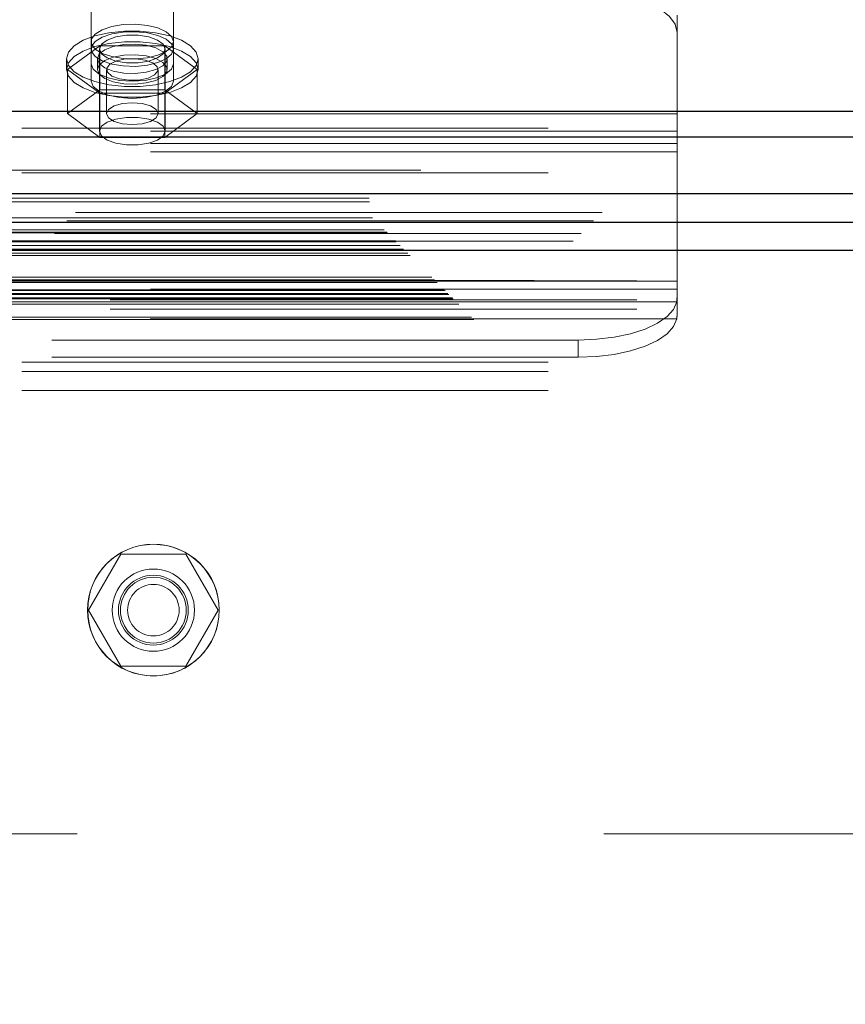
# Model space of a CAD drawing. Header units: inches. Extents: x 0.2 to 10.8, y 0.2 to 8.2.
# Tile 100 of 176: x 4.392 to 4.548, y 4.946 to 5.133. Entities that reach past the tile are written whole.
import ezdxf

# ---------------------------------------------------------------- set-up
doc = ezdxf.new("R2010")
doc.units = ezdxf.units.IN
doc.header["$MEASUREMENT"] = 0
doc.linetypes.add('HIDDEN', pattern=[0.07500000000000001, 0.05, -0.025])
doc.layers.add('DIMENSIONS', color=140, linetype='Continuous')
doc.styles.add('SLDTEXTSTYLE0', font='TXT', dxfattribs={"width": 0.7})
doc.dimstyles.new('SLDDIMSTYLE0', dxfattribs={"dimtxt": 0.0849609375, "dimasz": 0.13, "dimexe": 0, "dimexo": 0.0625, "dimgap": 0.021240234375, "dimtad": 0, "dimtih": 1, "dimtoh": 1, "dimlfac": 20, "dimrnd": 1e-09, "dimzin": 12, "dimdsep": 46, "dimtxsty": 'SLDTEXTSTYLE0', "dimsah": 1, "dimcen": 0.09, "dimadec": 0, "dimazin": 3, "dimtfac": 1, "dimtofl": 0, "dimtmove": 0, "dimatfit": 3, "dimfxl": 0, "dimfrac": 2, "dimtolj": 1, "dimtzin": 12, "dimarcsym": 0})

# ---------------------------------------------------------------- blocks, each defined once
blk = doc.blocks.new('_D')
at = {"layer": 'DIMENSIONS'}
for p, q in [((3.275413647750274, 4.99591763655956), (3.275413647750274, 5.798770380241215)), ((4.78418025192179, 4.99591763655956), (4.78418025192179, 5.798770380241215)), ((3.275413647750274, 5.673770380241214), (3.795892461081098, 5.673770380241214)), ((3.911024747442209, 5.673770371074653), (3.882494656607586, 5.673770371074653)), ((3.882494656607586, 5.673770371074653), (3.882494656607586, 5.53873950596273)), ((4.234172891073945, 5.673770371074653), (4.262702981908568, 5.673770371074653)), ((4.262702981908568, 5.673770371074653), (4.262702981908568, 5.53873950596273)), ((4.78418025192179, 5.673770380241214), (4.349305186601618, 5.673770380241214)), ((3.882494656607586, 5.53873950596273), (3.911024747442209, 5.53873950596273)), ((4.262702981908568, 5.53873950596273), (4.234172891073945, 5.53873950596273))]:
    blk.add_line(p, q, dxfattribs=at)
for points in [[(3.275413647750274, 5.673770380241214), (3.405413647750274, 5.653770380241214), (3.405413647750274, 5.693770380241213)], [(4.78418025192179, 5.673770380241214), (4.65418025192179, 5.693770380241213), (4.65418025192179, 5.653770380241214)]]:
    blk.add_solid(points, dxfattribs=at)
at = {"layer": 'DIMENSIONS', "char_height": 0.08333333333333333, "attachment_point": 1, "style": 'SLDTEXTSTYLE0'}
for s, insert in [('30.18', (3.911024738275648, 5.800212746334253)), ('766.5', (3.911024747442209, 5.646161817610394))]:
    blk.add_mtext(s, dxfattribs=dict(at, insert=insert))

msp = doc.modelspace()

# ---------------------------------------------------------------- linework, layer by layer
at = {"color": 7, "linetype": 'HIDDEN', "lineweight": 18}
for p, q in [((4.405113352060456, 5.124476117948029), (4.405113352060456, 5.141644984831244)), ((4.420738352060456, 5.124476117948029), (4.420738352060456, 5.141644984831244)), ((4.516375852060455, 5.114977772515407), (4.516375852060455, 5.133720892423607)), ((4.406777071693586, 5.127905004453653), (4.400628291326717, 5.123404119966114)), ((4.419074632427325, 5.127905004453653), (4.406777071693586, 5.127905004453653)), ((4.406777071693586, 5.127905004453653), (4.406777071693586, 5.119521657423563)), ((4.425223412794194, 5.123404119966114), (4.419074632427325, 5.127905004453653)), ((4.419074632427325, 5.127905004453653), (4.419074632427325, 5.119521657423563)), ((4.406675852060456, 5.127289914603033), (4.406675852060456, 5.111712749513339)), ((4.419175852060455, 5.111712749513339), (4.419175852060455, 5.127289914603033)), ((4.400425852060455, 5.125443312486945), (4.400425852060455, 5.123404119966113)), ((4.405113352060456, 5.124476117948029), (4.405113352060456, 5.121213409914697)), ((4.406300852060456, 5.125443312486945), (4.406300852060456, 5.123404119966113)), ((4.419550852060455, 5.123404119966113), (4.419550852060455, 5.125443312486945)), ((4.420738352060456, 5.124476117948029), (4.420738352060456, 5.121213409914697)), ((4.425425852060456, 5.123404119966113), (4.425425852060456, 5.125443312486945)), ((4.400628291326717, 5.123404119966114), (4.400628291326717, 5.115020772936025)), ((4.400628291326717, 5.123404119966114), (4.406777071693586, 5.118903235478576)), ((4.408028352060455, 5.123404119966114), (4.408028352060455, 5.115020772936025)), ((4.417823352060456, 5.115020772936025), (4.417823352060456, 5.123404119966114)), ((4.419074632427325, 5.118903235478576), (4.425223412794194, 5.123404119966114)), ((4.425223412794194, 5.123404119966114), (4.425223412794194, 5.115020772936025)), ((4.406777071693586, 5.119521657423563), (4.400628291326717, 5.115020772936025)), ((4.419074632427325, 5.119521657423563), (4.406777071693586, 5.119521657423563)), ((4.406777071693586, 5.118903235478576), (4.406777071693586, 5.110519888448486)), ((4.406777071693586, 5.118903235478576), (4.419074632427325, 5.118903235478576)), ((4.425223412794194, 5.115020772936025), (4.419074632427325, 5.119521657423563)), ((4.419074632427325, 5.118903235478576), (4.419074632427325, 5.110519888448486)), ((4.516375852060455, 5.114977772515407), (4.191375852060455, 5.114977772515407)), ((4.400628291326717, 5.115020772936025), (4.406777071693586, 5.110519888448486)), ((4.419074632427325, 5.110519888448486), (4.425223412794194, 5.115020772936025)), ((4.516375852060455, 5.10780157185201), (4.516375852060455, 5.114977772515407)), ((3.191925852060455, 5.112245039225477), (4.867725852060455, 5.112245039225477)), ((4.516375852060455, 5.111715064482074), (4.191375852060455, 5.111715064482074)), ((3.191925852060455, 5.110613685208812), (4.867725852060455, 5.110613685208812)), ((4.516375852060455, 5.109322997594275), (4.191375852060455, 5.109322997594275)), ((4.406777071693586, 5.110519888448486), (4.419074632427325, 5.110519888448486)), ((4.516375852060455, 5.10780157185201), (4.191375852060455, 5.107801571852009)), ((4.516375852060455, 5.081699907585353), (4.516375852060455, 5.10780157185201)), ((4.867725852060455, 5.104316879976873), (3.191925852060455, 5.104316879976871)), ((3.191925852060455, 5.10375728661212), (4.867725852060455, 5.103757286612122)), ((3.157930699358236, 5.098955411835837), (4.901713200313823, 5.098955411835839)), ((3.157994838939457, 5.098275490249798), (4.901649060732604, 5.098275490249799)), ((4.902129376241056, 5.096280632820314), (3.157514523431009, 5.096280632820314)), ((3.158530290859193, 5.095234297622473), (4.901113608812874, 5.095234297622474)), ((4.900522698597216, 5.094640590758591), (3.159111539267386, 5.094640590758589)), ((3.160780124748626, 5.092984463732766), (4.89886377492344, 5.092984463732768)), ((3.161268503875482, 5.092496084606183), (4.898375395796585, 5.092496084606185)), ((3.161358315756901, 5.092406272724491), (4.898285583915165, 5.092406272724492)), ((4.898148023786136, 5.092269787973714), (3.161506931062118, 5.092269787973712)), ((3.162918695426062, 5.090844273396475), (4.896728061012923, 5.090844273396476)), ((4.896678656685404, 5.090829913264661), (3.162965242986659, 5.090829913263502)), ((3.163058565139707, 5.090706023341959), (4.89658533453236, 5.09070602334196)), ((3.163778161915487, 5.090004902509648), (4.895880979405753, 5.09000490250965)), ((3.164449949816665, 5.089314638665), (4.895193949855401, 5.089314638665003)), ((4.894911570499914, 5.089057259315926), (3.164732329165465, 5.089057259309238)), ((3.165231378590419, 5.088533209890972), (4.894412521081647, 5.088533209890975)), ((3.165669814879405, 5.088094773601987), (4.893974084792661, 5.08809477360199)), ((3.16980015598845, 5.083964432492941), (4.889843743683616, 5.083964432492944)), ((3.17030015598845, 5.083464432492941), (4.889343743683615, 5.083464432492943)), ((4.889229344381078, 5.083369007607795), (3.170400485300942, 5.083369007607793)), ((3.170550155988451, 5.083214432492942), (4.889093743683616, 5.083214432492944)), ((3.170550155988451, 5.083214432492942), (4.889093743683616, 5.083214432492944)), ((3.170800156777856, 5.082964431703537), (4.88884374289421, 5.082964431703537)), ((3.170801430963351, 5.082956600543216), (4.888856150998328, 5.082956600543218)), ((3.208713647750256, 5.083275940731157), (4.850963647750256, 5.083275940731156)), ((4.516375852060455, 5.08322133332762), (4.191375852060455, 5.08322133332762)), ((3.17217515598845, 5.081589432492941), (4.887468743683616, 5.081589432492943)), ((3.17217515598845, 5.081589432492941), (4.887468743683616, 5.081589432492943)), ((3.172319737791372, 5.081444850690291), (4.887324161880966, 5.081444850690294)), ((4.516375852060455, 5.081699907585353), (4.191375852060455, 5.081699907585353)), ((4.516375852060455, 5.080764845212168), (4.516375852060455, 5.081699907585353)), ((3.172877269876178, 5.080887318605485), (4.886766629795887, 5.080887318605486)), ((3.173050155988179, 5.080714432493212), (4.886593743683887, 5.080714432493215)), ((3.173859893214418, 5.079892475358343), (4.88579557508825, 5.079892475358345)), ((3.174448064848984, 5.079316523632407), (4.885195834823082, 5.07931652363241)), ((3.208713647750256, 5.079675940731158), (4.850963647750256, 5.079675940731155)), ((4.51631167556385, 5.079307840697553), (4.191440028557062, 5.079307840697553)), ((4.516375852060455, 5.080764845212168), (4.516375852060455, 5.07690613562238)), ((3.17491189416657, 5.078852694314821), (4.884732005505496, 5.078852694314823)), ((3.208713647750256, 5.077875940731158), (4.850963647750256, 5.077875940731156)), ((3.208713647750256, 5.077875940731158), (4.850963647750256, 5.077875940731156)), ((3.177366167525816, 5.076398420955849), (4.88227773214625, 5.07639842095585)), ((3.177787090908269, 5.075958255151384), (4.881846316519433, 5.075958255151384)), ((4.51631167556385, 5.076045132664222), (4.191440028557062, 5.076045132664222)), ((4.497625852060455, 5.072038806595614), (4.210125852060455, 5.072038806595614)), ((4.497625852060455, 5.068776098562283), (4.497625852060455, 5.072038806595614)), ((4.497625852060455, 5.068776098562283), (4.210125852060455, 5.068776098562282)), ((3.191925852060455, 5.067860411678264), (4.867725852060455, 5.067860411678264)), ((3.191925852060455, 5.067860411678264), (4.867725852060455, 5.067860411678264)), ((3.191925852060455, 5.066060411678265), (4.867725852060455, 5.066060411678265)), ((3.191925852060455, 5.062460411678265), (4.867725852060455, 5.062460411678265)), ((4.41077732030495, 5.03140094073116), (4.404628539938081, 5.02075094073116)), ((4.423074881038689, 5.03140094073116), (4.41077732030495, 5.03140094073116)), ((4.429223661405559, 5.02075094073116), (4.423074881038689, 5.03140094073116)), ((4.404628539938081, 5.02075094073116), (4.41077732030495, 5.01010094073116)), ((4.423074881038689, 5.01010094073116), (4.429223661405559, 5.02075094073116)), ((4.41077732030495, 5.01010094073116), (4.423074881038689, 5.01010094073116)), ((3.302463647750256, 4.978275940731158), (4.757213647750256, 4.978275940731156))]:
    msp.add_line(p, q, dxfattribs=at)
at = {"color": 7, "linetype": 'Continuous', "lineweight": 25}
for p, q in [((3.191925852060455, 5.11550774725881), (4.867725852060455, 5.11550774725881)), ((3.191925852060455, 5.110613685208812), (4.867725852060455, 5.110613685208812)), ((4.902129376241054, 5.099825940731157), (3.157514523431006, 5.099825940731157)), ((4.896678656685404, 5.094375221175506), (3.162965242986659, 5.094375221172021)), ((4.894911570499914, 5.089057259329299), (3.164732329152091, 5.08905725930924))]:
    msp.add_line(p, q, dxfattribs=at)
at = {"color": 7, "linetype": 'HIDDEN', "lineweight": 18, "flags": 128}
for points in [[(4.497625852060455, 5.138382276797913), (4.501283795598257, 5.138230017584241), (4.504801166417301, 5.13777909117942), (4.508042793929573, 5.137046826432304), (4.510884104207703, 5.136061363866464), (4.513215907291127, 5.134860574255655), (4.514948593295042, 5.133490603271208), (4.516015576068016, 5.132004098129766), (4.516375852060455, 5.130458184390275)], [(4.420738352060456, 5.128706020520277), (4.42039126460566, 5.12967921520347), (4.419380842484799, 5.130565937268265), (4.417796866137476, 5.131287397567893), (4.415780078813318, 5.131779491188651), (4.413509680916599, 5.131998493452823), (4.411187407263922, 5.131924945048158), (4.409019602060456, 5.131565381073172), (4.407198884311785, 5.130951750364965), (4.405887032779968, 5.130138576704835), (4.405200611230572, 5.129198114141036), (4.405200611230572, 5.128213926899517), (4.405887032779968, 5.127273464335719), (4.407198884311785, 5.126460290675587), (4.409019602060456, 5.12584665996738), (4.411187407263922, 5.125487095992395), (4.413509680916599, 5.12541354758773), (4.415780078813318, 5.125632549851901), (4.417796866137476, 5.126124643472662), (4.419380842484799, 5.126846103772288), (4.42039126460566, 5.127732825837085), (4.420738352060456, 5.128706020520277)], [(4.400425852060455, 5.125443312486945), (4.40078907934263, 5.126707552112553), (4.40185765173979, 5.127898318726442), (4.403569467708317, 5.128946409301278), (4.405825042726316, 5.129790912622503), (4.408493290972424, 5.130382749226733), (4.411419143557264, 5.13068752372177), (4.414432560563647, 5.13068752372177), (4.417358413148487, 5.130382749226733), (4.420026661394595, 5.129790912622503), (4.422282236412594, 5.128946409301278), (4.42399405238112, 5.127898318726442), (4.425062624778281, 5.126707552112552), (4.425425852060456, 5.125443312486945), (4.425062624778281, 5.12417907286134), (4.42399405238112, 5.122988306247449), (4.422282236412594, 5.121940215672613), (4.420026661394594, 5.121095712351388), (4.417358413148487, 5.120503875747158), (4.414432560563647, 5.120199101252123), (4.411419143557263, 5.120199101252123), (4.408493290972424, 5.120503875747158), (4.405825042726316, 5.121095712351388), (4.403569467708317, 5.121940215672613), (4.40185765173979, 5.122988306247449), (4.40078907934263, 5.12417907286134), (4.400425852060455, 5.125443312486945)], [(4.420738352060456, 5.127289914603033), (4.42039126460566, 5.128263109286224), (4.419380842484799, 5.12914983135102), (4.417796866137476, 5.129871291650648), (4.415780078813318, 5.130363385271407), (4.413509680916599, 5.130582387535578), (4.411187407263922, 5.130508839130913), (4.409019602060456, 5.130149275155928), (4.407198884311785, 5.129535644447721), (4.405887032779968, 5.12872247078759), (4.405200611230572, 5.127782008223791), (4.405200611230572, 5.126797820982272), (4.405887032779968, 5.125857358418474), (4.407198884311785, 5.125044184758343), (4.409019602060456, 5.124430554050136), (4.411187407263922, 5.12407099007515), (4.413509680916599, 5.123997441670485), (4.415780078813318, 5.124216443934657), (4.417796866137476, 5.124708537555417), (4.419380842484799, 5.125429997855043), (4.42039126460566, 5.12631671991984), (4.420738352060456, 5.127289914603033)], [(4.419175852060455, 5.127289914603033), (4.418798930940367, 5.128193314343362), (4.417713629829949, 5.128987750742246), (4.416050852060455, 5.129577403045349), (4.414011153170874, 5.129891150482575), (4.411840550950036, 5.129891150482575), (4.409800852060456, 5.129577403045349), (4.408138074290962, 5.128987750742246), (4.407052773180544, 5.128193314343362), (4.406675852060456, 5.127289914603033), (4.407052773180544, 5.126386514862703), (4.408138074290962, 5.125592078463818), (4.409800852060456, 5.125002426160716), (4.411840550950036, 5.12468867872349), (4.414011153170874, 5.12468867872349), (4.416050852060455, 5.125002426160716), (4.417713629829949, 5.125592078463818), (4.418798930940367, 5.126386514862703), (4.419175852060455, 5.127289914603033)], [(4.400425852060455, 5.123404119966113), (4.40078907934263, 5.12466835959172), (4.40185765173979, 5.125859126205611), (4.403569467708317, 5.126907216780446), (4.405825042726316, 5.127751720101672), (4.408493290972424, 5.128343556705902), (4.411419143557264, 5.128648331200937), (4.414432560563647, 5.128648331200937), (4.417358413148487, 5.128343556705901), (4.420026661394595, 5.127751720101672), (4.422282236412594, 5.126907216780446), (4.42399405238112, 5.125859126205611), (4.425062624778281, 5.12466835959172), (4.425425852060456, 5.123404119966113), (4.425062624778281, 5.122139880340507), (4.42399405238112, 5.120949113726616), (4.422282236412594, 5.119901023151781), (4.420026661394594, 5.119056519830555), (4.417358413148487, 5.118464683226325), (4.414432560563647, 5.11815990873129), (4.411419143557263, 5.11815990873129), (4.408493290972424, 5.118464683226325), (4.405825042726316, 5.119056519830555), (4.403569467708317, 5.119901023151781), (4.40185765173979, 5.120949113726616), (4.40078907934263, 5.122139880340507), (4.400425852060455, 5.123404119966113)], [(4.406300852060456, 5.125443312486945), (4.406659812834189, 5.126352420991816), (4.407697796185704, 5.127163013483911), (4.409302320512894, 5.127787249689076), (4.411299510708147, 5.128157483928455), (4.413472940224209, 5.128233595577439), (4.415587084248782, 5.128007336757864), (4.417412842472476, 5.1275032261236), (4.418752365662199, 5.126775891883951), (4.419460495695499, 5.125904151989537), (4.419460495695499, 5.124982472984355), (4.418752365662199, 5.124110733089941), (4.417412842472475, 5.123383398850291), (4.415587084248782, 5.122879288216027), (4.413472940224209, 5.122653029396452), (4.411299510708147, 5.122729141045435), (4.409302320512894, 5.123099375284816), (4.407697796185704, 5.12372361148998), (4.406659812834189, 5.124534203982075), (4.406300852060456, 5.125443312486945)], [(4.406300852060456, 5.123404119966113), (4.406659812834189, 5.124313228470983), (4.407697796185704, 5.125123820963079), (4.409302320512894, 5.125748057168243), (4.411299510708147, 5.126118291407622), (4.413472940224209, 5.126194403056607), (4.415587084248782, 5.125968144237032), (4.417412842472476, 5.125464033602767), (4.418752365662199, 5.124736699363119), (4.419460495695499, 5.123864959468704), (4.419460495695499, 5.122943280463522), (4.418752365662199, 5.122071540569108), (4.417412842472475, 5.121344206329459), (4.415587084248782, 5.120840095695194), (4.413472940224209, 5.120613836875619), (4.411299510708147, 5.120689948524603), (4.409302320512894, 5.121060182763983), (4.407697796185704, 5.121684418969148), (4.406659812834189, 5.122495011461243), (4.406300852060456, 5.123404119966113)], [(4.420738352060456, 5.124476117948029), (4.420355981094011, 5.123455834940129), (4.41924629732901, 5.122535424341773), (4.41751792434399, 5.121804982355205), (4.41534004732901, 5.121336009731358), (4.412925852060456, 5.12117441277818), (4.4105116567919, 5.121336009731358), (4.40833377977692, 5.121804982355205), (4.406605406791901, 5.122535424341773), (4.405495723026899, 5.123455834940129), (4.405113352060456, 5.124476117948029)], [(4.415374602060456, 5.125196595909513), (4.413565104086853, 5.125456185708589), (4.411658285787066, 5.125403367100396), (4.409944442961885, 5.125046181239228), (4.408684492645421, 5.12443900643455), (4.408070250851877, 5.123674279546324), (4.408195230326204, 5.122868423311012), (4.40904040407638, 5.122144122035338), (4.410477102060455, 5.121611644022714), (4.412286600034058, 5.121352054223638), (4.414193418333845, 5.121404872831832), (4.415907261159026, 5.121762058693), (4.41716721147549, 5.122369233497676), (4.417781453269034, 5.123133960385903), (4.417656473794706, 5.123939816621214), (4.416811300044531, 5.124664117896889), (4.415374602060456, 5.125196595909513)], [(4.405113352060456, 5.121213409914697), (4.405495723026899, 5.120193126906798), (4.406605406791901, 5.119272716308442), (4.40833377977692, 5.118542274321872), (4.410511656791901, 5.118073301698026), (4.412925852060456, 5.117911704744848), (4.41534004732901, 5.118073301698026), (4.41751792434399, 5.118542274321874), (4.41924629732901, 5.119272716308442), (4.420355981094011, 5.120193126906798), (4.420738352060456, 5.121213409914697)], [(4.417823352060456, 5.115020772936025), (4.41745055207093, 5.115812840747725), (4.416388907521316, 5.116484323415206), (4.414800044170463, 5.116932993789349), (4.412925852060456, 5.117090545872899), (4.411051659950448, 5.116932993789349), (4.409462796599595, 5.116484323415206), (4.408401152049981, 5.115812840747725), (4.408028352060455, 5.115020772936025), (4.408401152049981, 5.114228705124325), (4.409462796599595, 5.113557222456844), (4.411051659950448, 5.1131085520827), (4.412925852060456, 5.11295099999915), (4.414800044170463, 5.1131085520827), (4.416388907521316, 5.113557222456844), (4.41745055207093, 5.114228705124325), (4.417823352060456, 5.115020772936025)], [(4.419175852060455, 5.111712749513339), (4.418798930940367, 5.112616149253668), (4.417713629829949, 5.113410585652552), (4.416050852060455, 5.114000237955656), (4.414011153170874, 5.114313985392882), (4.411840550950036, 5.114313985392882), (4.409800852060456, 5.114000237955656), (4.408138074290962, 5.113410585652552), (4.407052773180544, 5.112616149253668), (4.406675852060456, 5.111712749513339), (4.407052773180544, 5.11080934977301), (4.408138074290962, 5.110014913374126), (4.409800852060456, 5.109425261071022), (4.411840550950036, 5.109111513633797), (4.414011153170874, 5.109111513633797), (4.416050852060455, 5.109425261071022), (4.417713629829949, 5.110014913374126), (4.418798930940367, 5.11080934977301), (4.419175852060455, 5.111712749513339)], [(4.497625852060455, 5.072038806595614), (4.501093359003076, 5.072175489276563), (4.504441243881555, 5.072580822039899), (4.507554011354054, 5.073240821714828), (4.510324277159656, 5.074132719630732), (4.512656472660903, 5.075225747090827), (4.514470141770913, 5.07648219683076), (4.515702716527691, 5.07785872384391), (4.51631167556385, 5.079307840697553)], [(4.51631167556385, 5.076045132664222), (4.515702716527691, 5.074596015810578), (4.514470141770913, 5.073219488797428), (4.512656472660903, 5.071963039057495), (4.510324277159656, 5.0708700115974), (4.507554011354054, 5.069978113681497), (4.504441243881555, 5.069318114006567), (4.501093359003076, 5.06891278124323), (4.497625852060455, 5.068776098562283)]]:
    msp.add_lwpolyline(points, dxfattribs=at)
at = {"color": 7, "linetype": 'HIDDEN', "lineweight": 18}
for centre, radius in [((4.416926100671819, 5.02075094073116), 0.01249999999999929), ((4.416951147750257, 5.020775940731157), 0.01250000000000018), ((4.416926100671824, 5.020750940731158), 0.0078125), ((4.416926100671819, 5.02075094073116), 0.006625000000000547), ((4.416926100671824, 5.020750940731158), 0.006250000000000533), ((4.416926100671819, 5.02075094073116), 0.004897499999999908)]:
    msp.add_circle(centre, radius, dxfattribs=at)
for points, knots in [([(3.173718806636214, 5.080034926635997), (3.177792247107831, 5.080036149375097), (3.186627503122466, 5.08003880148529), (3.200271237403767, 5.080037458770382), (3.214558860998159, 5.080036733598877), (3.22879638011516, 5.08003704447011), (3.260532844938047, 5.080037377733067), (3.327374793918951, 5.080036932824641), (3.460616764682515, 5.080037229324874), (3.698536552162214, 5.080037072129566), (4.089035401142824, 5.080036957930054), (4.462294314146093, 5.080037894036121), (4.720427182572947, 5.080036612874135), (4.797984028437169, 5.080037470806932), (4.826408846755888, 5.080036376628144), (4.847632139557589, 5.080037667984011), (4.861291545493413, 5.080038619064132), (4.873973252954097, 5.080034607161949), (4.882046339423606, 5.08003107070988), (4.885857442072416, 5.080026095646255), (4.88590648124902, 5.080026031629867)], [0, 0, 0, 0, 0.007137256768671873, 0.01548064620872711, 0.02390579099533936, 0.03217123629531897, 0.04042683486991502, 0.07951265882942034, 0.1492879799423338, 0.2738860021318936, 0.4963824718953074, 0.8334983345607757, 0.9278895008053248, 0.9486685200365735, 0.9693891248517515, 0.9776938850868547, 0.985854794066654, 0.9933223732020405, 0.9999140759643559, 1, 1, 1, 1]), ([(4.51631167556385, 5.079307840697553), (4.516324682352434, 5.079374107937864), (4.51633543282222, 5.07945725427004), (4.516352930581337, 5.07965646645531), (4.516359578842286, 5.079772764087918), (4.516369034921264, 5.08002588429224), (4.516371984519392, 5.080166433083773), (4.516375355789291, 5.080457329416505), (4.516375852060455, 5.080608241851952), (4.516375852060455, 5.080764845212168)], [0, 0, 0, 0, 0.25, 0.25, 0.5, 0.5, 0.75, 0.75, 1, 1, 1, 1])]:
    msp.add_open_spline(points, degree=3, knots=knots, dxfattribs=at)
msp.add_open_spline([(4.516375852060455, 5.07690613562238), (4.516375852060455, 5.076554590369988), (4.516355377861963, 5.0762677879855), (4.51631167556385, 5.076045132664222)], degree=3, dxfattribs=at)

# ---------------------------------------------------------------- dimensions: what is measured, and where the dimension line sits
at = {"layer": 'DIMENSIONS'}
dim = msp.add_linear_dim(base=(4.78418025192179, 5.673770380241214), p1=(3.275413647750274, 4.94591763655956), p2=(4.78418025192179, 4.94591763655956), dimstyle='SLDDIMSTYLE0', dxfattribs=at)
dim.commit()
dim.dimension.update_dxf_attribs({"geometry": '_D', "text_midpoint": (4.072598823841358, 5.673770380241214), "dimtype": 160})

doc.saveas('drawing.dxf')
